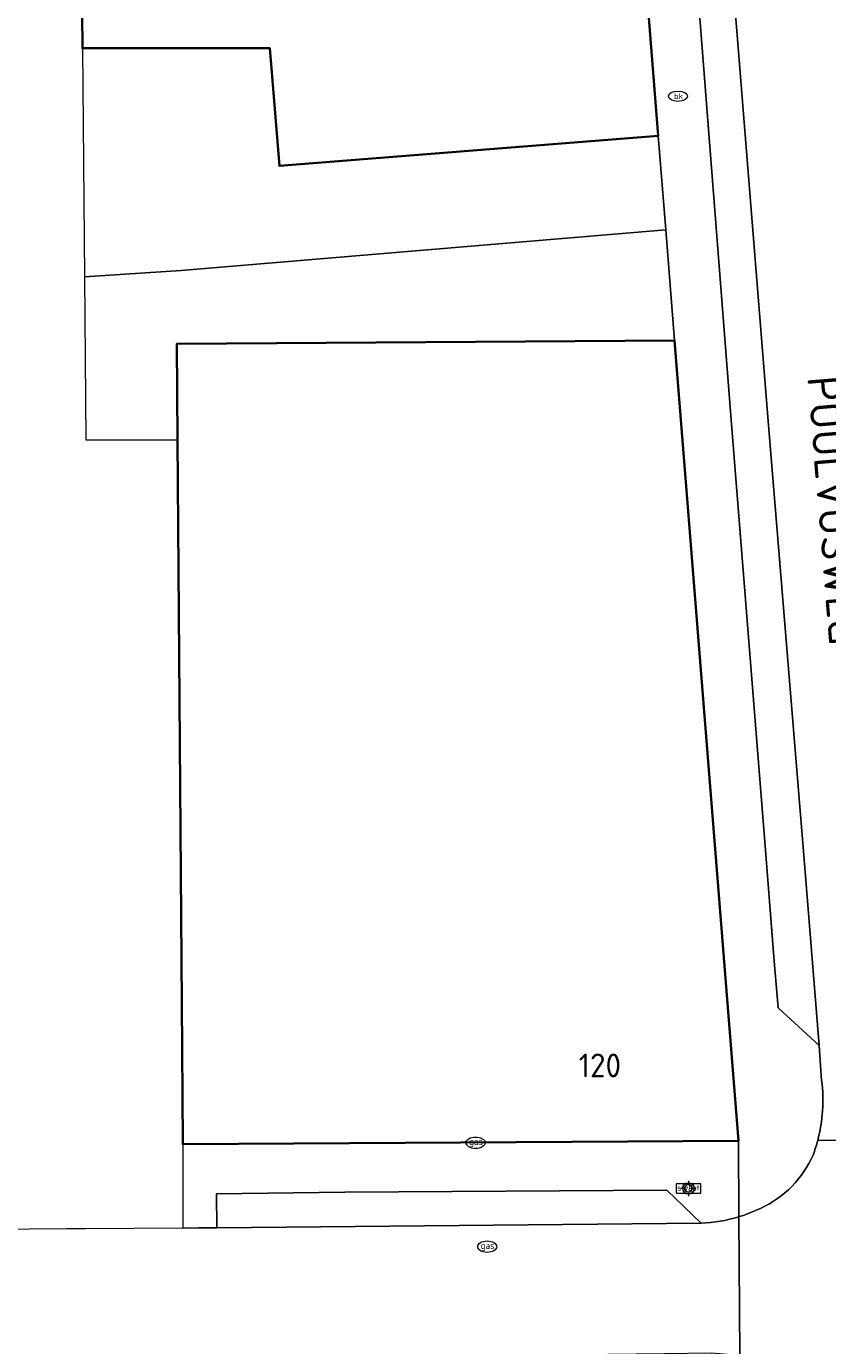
# Model space of a CAD drawing. Header units: metres. Extents: x 97476 to 98458, y 435938 to 436449.
# Tile 13 of 52: x 97950 to 97992, y 436155 to 436225. Entities that reach past the tile are written whole.
import ezdxf
from ezdxf.enums import TextEntityAlignment as Align

# ---------------------------------------------------------------- set-up
doc = ezdxf.new("R2010")
doc.units = ezdxf.units.M
for name, color, linetype, lineweight in [('B-WE-IE-MEUBILAIR_WEGMEUBILAIR-S', 252, 'Continuous', 18), ('B-WE-IE-MEUBILAIR_WEGMEUBILAIR_VERKEERSBORD-S', 252, 'Continuous', 18), ('B-WE-IE-TERREINAFSCHEIDING_KUNSTMATIG_HEKWERK-G', 252, 'IE-TERREINAFSCHEIDING-KUNSTMATIG', 18), ('B-WE-KL-ET_LS_OV_LICHTMAST-S', 1, 'Continuous', 18), ('B-WE-KL-GAS_PUT-S', 252, 'Continuous', 18), ('B-WE-KL-WATER-S', 252, 'Continuous', 18), ('B-WE-OG-BEBOUWING-GV', 4, 'Continuous', 35), ('B-WE-OG-BEBOUWING_HUISNUMMER-T25-500', 7, 'Continuous', 25), ('B-WE-OG-BEBOUWING_STRAATNAAM-T35-500', 2, 'Continuous', 35), ('B-WE-OG-TERREIN_ERF-GV', 252, 'Continuous', 18), ('B-WE-VH-VERHARDING_BETONSTRAATSTEEN-GV', 252, 'Continuous', 18), ('B-WE-VH-VERHARDING_OPEN-GV', 252, 'Continuous', 18), ('B-WE-VH-VERHARDING_TEGEL-GV', 252, 'Continuous', 18)]:
    doc.layers.add(name, color=color, linetype=linetype, lineweight=lineweight)
doc.styles.add('NLCS-ISO', font='NLCS-ISO.ttf')
doc.styles.add('NLCS-ISO-M500-T25', font='NLCS-ISO.ttf', dxfattribs={"height": 1.25})
doc.styles.add('NLCS-ISO-M500-T35', font='NLCS-ISO.ttf', dxfattribs={"height": 1.75})
doc.linetypes.add('IE-TERREINAFSCHEIDING-KUNSTMATIG', pattern='A,4,[82,NLCS.SHX,S=0.75,R=90,X=0,Y=0],4,-2', length=10)

# ---------------------------------------------------------------- blocks, each defined once
blk = doc.blocks.new('SIE-WEG_VERKEERSBORD_STRAATNAAM-SO')
at = {"color": 0, "linetype": 'ByBlock', "lineweight": 18}
blk.add_lwpolyline([(-3.25, -1.25), (3.25, -1.25), (3.25, 1.25), (-3.25, 1.25)], close=True, dxfattribs=at)
at = {"color": 0, "linetype": 'ByBlock', "lineweight": 18, "style": 'NLCS-ISO'}
blk.add_text('straat', height=1.5, dxfattribs=at).set_placement((0, 0.15), align=Align.MIDDLE_CENTER)
blk = doc.blocks.new('SKL-ET_OV_LICHTMAST-SO')
at = {"color": 0, "linetype": 'ByBlock', "lineweight": 18}
for points in [[(-1.25, 0), (-2, 0)], [(-1.41, 1.41), (-0.88, 0.88)], [(0, 2), (0, 1.25)], [(0.88, 0.88), (1.41, 1.41)], [(2, 0), (1.25, 0)], [(-1.41, -1.41), (-0.88, -0.88)], [(0, -1.25), (0, -2)], [(0.88, -0.88), (1.41, -1.41)]]:
    blk.add_lwpolyline(points, dxfattribs=at)
blk.add_circle((0, 0), 1, dxfattribs=at)
blk = doc.blocks.new('SIE-WEG_PAAL_VERKEERSBORD-SO')
at = {"color": 0, "linetype": 'ByBlock', "lineweight": 18}
blk.add_circle((0, 0), 1.5, dxfattribs=at)
at = {"color": 0, "linetype": 'ByBlock', "lineweight": 18, "style": 'NLCS-ISO'}
blk.add_text('vb', height=1.5, dxfattribs=at).set_placement((0, 0.13), align=Align.MIDDLE_CENTER)
blk = doc.blocks.new('SKL-GAS_PUT-SO')
at = {"color": 0, "linetype": 'ByBlock', "lineweight": 18}
blk.add_ellipse((0, 0), major_axis=(2.5, 0), ratio=0.601255, dxfattribs=at)
at = {"color": 0, "linetype": 'ByBlock', "lineweight": 18, "style": 'NLCS-ISO'}
blk.add_text('gas', height=1.8, dxfattribs=at).set_placement((0.12, 0.3), align=Align.MIDDLE_CENTER)
blk = doc.blocks.new('SKL-WATER_BRANDKRAAN_BRANDPUT-SO')
at = {"color": 0, "linetype": 'ByBlock', "lineweight": 18}
blk.add_ellipse((0, 0), major_axis=(2.5, 0), ratio=0.54, dxfattribs=at)
at = {"color": 0, "linetype": 'ByBlock', "lineweight": 18, "style": 'NLCS-ISO'}
blk.add_text('bk', height=1.5, dxfattribs=at).set_placement((0.16, 0), align=Align.MIDDLE_CENTER)

msp = doc.modelspace()

# ---------------------------------------------------------------- linework, layer by layer
at = {"layer": 'B-WE-IE-TERREINAFSCHEIDING_KUNSTMATIG_HEKWERK-G', "ltscale": 0.2}
for points in [[(97982.91, 436218.99), (97983.305, 436214.055)], [(97983.305, 436214.055), (97957.87, 436211.93)], [(97983.305, 436214.055), (97983.77, 436208.25)]]:
    msp.add_lwpolyline(points, dxfattribs=at)
at = {"layer": 'B-WE-OG-BEBOUWING-GV'}
for points in [[(97962.309, 436268.841), (97952.147, 436268.75), (97952.282, 436252.18), (97952.44, 436232.69), (97952.595, 436232.691), (97952.678, 436223.595), (97962.524, 436223.595), (97963.02, 436217.42), (97982.91, 436218.99), (97982.201, 436227.875), (97981.622, 436235.126), (97981.044, 436242.378), (97979.695, 436259.282), (97978.92, 436268.99), (97966.236, 436268.876)], [(97983.77, 436208.25), (97957.64, 436208.08), (97957.677, 436203.04), (97957.895, 436173.49), (97957.949, 436166.168), (97957.95, 436166.06), (97987.12, 436166.243), (97987.124, 436166.243)]]:
    msp.add_lwpolyline(points, close=True, dxfattribs=at)
at = {"layer": 'B-WE-OG-TERREIN_ERF-GV'}
for points in [[(97962.524, 436223.595), (97952.678, 436223.595), (97952.787, 436211.599), (97957.87, 436211.93), (97983.305, 436214.055), (97982.91, 436218.99), (97963.02, 436217.42)], [(97957.64, 436208.08), (97983.77, 436208.25), (97983.305, 436214.055), (97957.87, 436211.93), (97952.787, 436211.599), (97952.865, 436203.035), (97957.677, 436203.04)]]:
    msp.add_lwpolyline(points, close=True, dxfattribs=at)
at = {"layer": 'B-WE-VH-VERHARDING_BETONSTRAATSTEEN-GV'}
for points in [[(97983.679, 436266.337), (97984.23, 436259.38), (97988.683, 436204.018), (97990.514, 436181.658), (97991.367, 436171.235), (97991.491, 436169.401)], [(97991.284, 436166.258), (97998.514, 436166.304), (97992.103, 436248.126), (97992.048, 436249.542), (97992.063, 436251.554), (97992.17, 436253.552), (97992.327, 436255.576), (97992.552, 436257.566), (97992.889, 436259.56), (97993.181, 436260.779), (97993.244, 436261.067), (97994.334, 436264.789), (97994.852, 436266.429)], [(97992.939, 436148.947), (97994.151, 436133.71), (97994.752, 436126.153), (97995.899, 436111.734), (97997.108, 436096.536), (97998.255, 436082.118), (97998.9, 436074.01), (97999.241, 436069.544), (97999.359, 436068.216), (98002.245, 436068.447), (98006.325, 436068.796), (98006.155, 436070.814), (98000, 436147.335), (97998.514, 436166.304), (97991.284, 436166.258)], [(97988.31, 436162.707), (97987.503, 436162.366)], [(97866.943, 436160.541), (97863.116, 436160.405), (97861.477, 436160.407), (97860.974, 436151.47), (97864.937, 436151.59), (97864.869, 436153.378), (97875.083, 436153.77), (97876.333, 436153.823), (97903.09, 436154.138), (97919.791, 436154.335), (97944.219, 436154.622), (97952.097, 436154.715), (97967.573, 436154.897), (97972.803, 436154.958), (97983.238, 436155.081), (97985.692, 436155.107), (97987.196, 436154.983), (97987.147, 436162.248)], [(97987.147, 436162.248), (97987.196, 436154.983), (97987.822, 436154.932), (97988.24, 436154.803), (97989.017, 436154.564), (97989.775, 436154.192), (97990.362, 436153.719), (97991.564, 436152.547), (97992.472, 436150.972), (97992.939, 436148.947)], [(97985.158, 436161.916), (97959.74, 436161.676), (97958.77, 436161.663), (97957.948, 436161.657), (97952.829, 436161.621), (97951.839, 436161.62), (97934.186, 436161.466), (97933.196, 436161.459), (97923.273, 436161.37), (97922.302, 436161.363), (97904.724, 436161.234), (97903.753, 436161.211), (97898.644, 436161.178), (97897.693, 436161.174), (97888.219, 436161.088), (97884.759, 436161.048)]]:
    msp.add_lwpolyline(points, dxfattribs=at)
msp.add_lwpolyline([(97984.23, 436259.38), (97982.251, 436259.249), (97984.259, 436235.97), (97986.759, 436203.86), (97988.537, 436181.496), (97989.005, 436175.674), (97989.202, 436173.221), (97991.367, 436171.235), (97990.514, 436181.658), (97988.683, 436204.018)], close=True, dxfattribs=at)
for points in [[(97991.491, 436169.401, -0.097694), (97991.284, 436166.258)], [(97991.284, 436166.258, -0.023229), (97991.038, 436165.493)], [(97991.038, 436165.493, -0.091368), (97989.928, 436163.847)], [(97989.928, 436163.847, -0.09139), (97988.31, 436162.707)], [(97987.147, 436162.248, -0.065466), (97985.158, 436161.916)], [(97987.503, 436162.366, -0.011802), (97987.147, 436162.248)]]:
    msp.add_lwpolyline(points, format="xyb", dxfattribs=at)
at = {"layer": 'B-WE-VH-VERHARDING_OPEN-GV'}
msp.add_lwpolyline([(97985.158, 436161.916), (97983.362, 436163.653), (97966.463, 436163.534), (97959.723, 436163.463), (97959.74, 436161.676)], close=True, dxfattribs=at)
at = {"layer": 'B-WE-VH-VERHARDING_TEGEL-GV'}
for points in [[(97991.491, 436169.401), (97991.367, 436171.235), (97989.202, 436173.221), (97989.005, 436175.674), (97988.537, 436181.496), (97986.759, 436203.86), (97984.259, 436235.97), (97982.251, 436259.249), (97984.23, 436259.38), (97983.679, 436266.337)], [(97982.91, 436218.99), (97983.305, 436214.055), (97983.77, 436208.25), (97987.124, 436166.243), (97987.12, 436166.243), (97987.147, 436162.248)], [(97987.147, 436162.248), (97987.12, 436166.243), (97957.95, 436166.06), (97957.948, 436161.657), (97958.77, 436161.663), (97959.74, 436161.676), (97959.723, 436163.463), (97966.463, 436163.534), (97983.362, 436163.653), (97985.158, 436161.916)], [(97987.503, 436162.366), (97988.31, 436162.707)]]:
    msp.add_lwpolyline(points, dxfattribs=at)
for points in [[(97991.284, 436166.258, 0.097694), (97991.491, 436169.401)], [(97991.038, 436165.493, 0.023229), (97991.284, 436166.258)], [(97989.928, 436163.847, 0.091368), (97991.038, 436165.493)], [(97988.31, 436162.707, 0.09139), (97989.928, 436163.847)], [(97985.158, 436161.916, 0.065466), (97987.147, 436162.248)], [(97987.147, 436162.248, 0.011802), (97987.503, 436162.366)]]:
    msp.add_lwpolyline(points, format="xyb", dxfattribs=at)

# ---------------------------------------------------------------- block references
at = {"layer": 'B-WE-IE-MEUBILAIR_WEGMEUBILAIR-S', "xscale": 0.2, "yscale": 0.2, "zscale": 0.2}
msp.add_blockref('SIE-WEG_PAAL_VERKEERSBORD-SO', (97984.498, 436163.738), dxfattribs=at)
at = {"layer": 'B-WE-IE-MEUBILAIR_WEGMEUBILAIR_VERKEERSBORD-S', "xscale": 0.2, "yscale": 0.2, "zscale": 0.2}
msp.add_blockref('SIE-WEG_VERKEERSBORD_STRAATNAAM-SO', (97984.498, 436163.738), dxfattribs=at)
at = {"layer": 'B-WE-KL-ET_LS_OV_LICHTMAST-S', "xscale": 0.2, "yscale": 0.2, "zscale": 0.2}
msp.add_blockref('SKL-ET_OV_LICHTMAST-SO', (97984.498, 436163.738), dxfattribs=at)
at = {"layer": 'B-WE-KL-GAS_PUT-S', "xscale": 0.2, "yscale": 0.2, "zscale": 0.2}
for p in [(97973.323, 436166.137), (97973.932, 436160.679)]:
    msp.add_blockref('SKL-GAS_PUT-SO', p, dxfattribs=at)
at = {"layer": 'B-WE-KL-WATER-S', "xscale": 0.2, "yscale": 0.2, "zscale": 0.2}
msp.add_blockref('SKL-WATER_BRANDKRAAN_BRANDPUT-SO', (97983.947, 436221.079), dxfattribs=at)

# ---------------------------------------------------------------- texts
at = {"layer": 'B-WE-OG-BEBOUWING_HUISNUMMER-T25-500', "style": 'NLCS-ISO-M500-T25'}
msp.add_text('120', height=1.25, dxfattribs=at).set_placement((97979.847, 436170.197), align=Align.MIDDLE)
at = {"layer": 'B-WE-OG-BEBOUWING_STRAATNAAM-T35-500', "style": 'NLCS-ISO-M500-T35'}
msp.add_text('POOLVOSWEG', height=1.75, rotation=274.7, dxfattribs=at).set_placement((97992.187, 436199.337), align=Align.MIDDLE)

doc.saveas('drawing.dxf')
